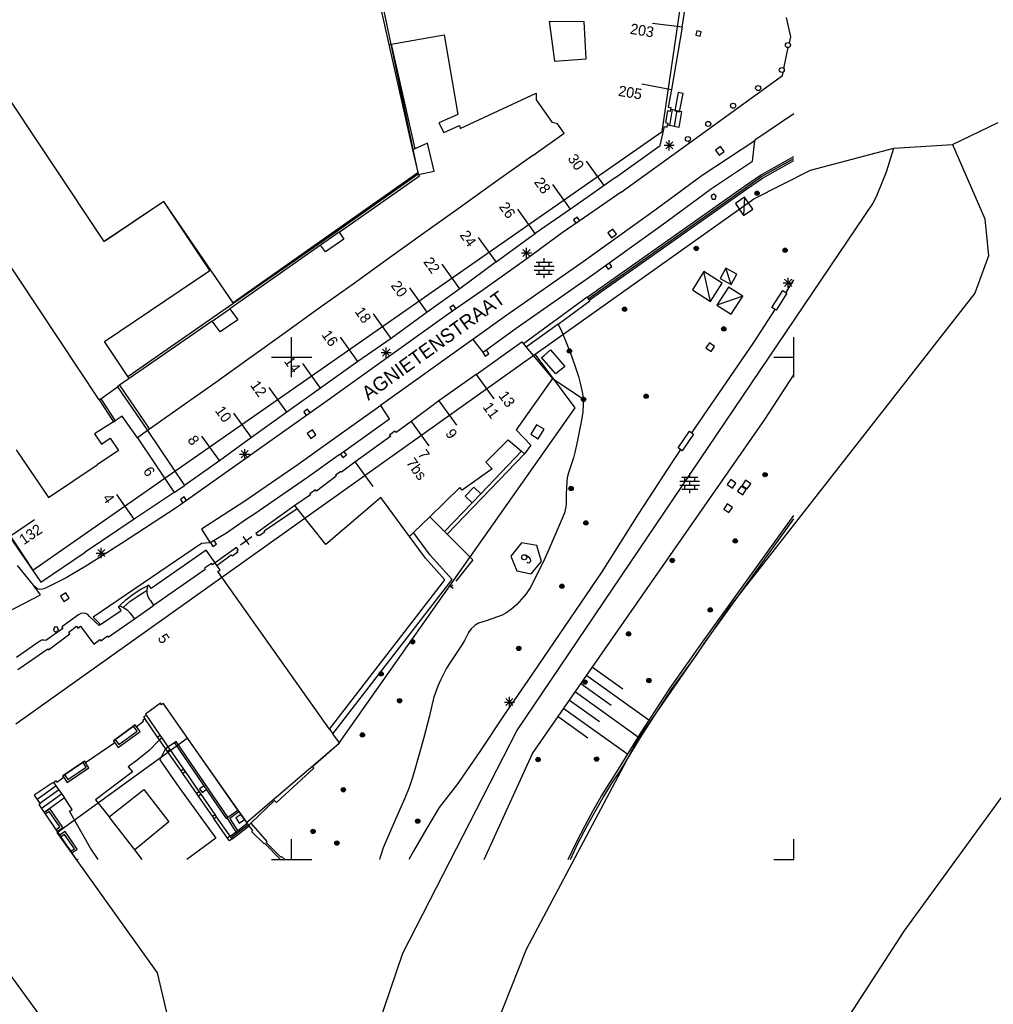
# Model space of a CAD drawing. Header units: millimetres. Extents: x 135944 to 142000, y 454200 to 456692.
# Tile 16 of 185: x 137123 to 137220, y 455086 to 455184. Entities that reach past the tile are written whole.
import ezdxf
from ezdxf.enums import TextEntityAlignment as Align

# ---------------------------------------------------------------- set-up
doc = ezdxf.new("R2010")
doc.units = ezdxf.units.MM
doc.layers.get('0').update_dxf_attribs({"color": 251})
doc.layers.add('TotaalGBKN2013X$0$Contouren', color=251, linetype='Continuous')
doc.styles.add('TotaalGBKN2013X$0$GBKN binnenstad 2009$0$Standard', font='txt')

msp = doc.modelspace()

# ---------------------------------------------------------------- linework, layer by layer
for p, q in [((137188.89, 455182.852), (137190.224, 455191.675)), ((137131.34, 455161.523), (137113.175, 455188.807)), ((137158.808, 455185), (137159.677, 455181.13)), ((137175.633, 455183.458), (137176.184, 455179.463)), ((137175.633, 455183.458), (137179.132, 455183.445)), ((137179.324, 455179.696), (137179.132, 455183.445)), ((137199.233, 455183.812), (137199.66, 455181.91)), ((137188.89, 455182.852), (137185.914, 455183.228)), ((137188.89, 455182.852), (137185.914, 455183.228)), ((137188.89, 455182.852), (137185.914, 455183.228)), ((137188.89, 455182.852), (137187.82, 455176.663)), ((137190.323, 455182.511), (137190.219, 455182.073)), ((137190.761, 455182.407), (137190.323, 455182.511)), ((137190.657, 455181.969), (137190.761, 455182.407)), ((137159.923, 455181.174), (137165.176, 455182.105)), ((137165.176, 455182.105), (137166.558, 455174.157)), ((137190.219, 455182.073), (137190.657, 455181.969)), ((137199.66, 455181.91), (137199.533, 455181.305)), ((137159.677, 455181.13), (137159.923, 455181.174)), ((137159.677, 455181.13), (137162.02, 455170.638)), ((137159.923, 455181.174), (137162.253, 455170.743)), ((137198.997, 455178.757), (137199.435, 455180.841)), ((137176.184, 455179.463), (137179.324, 455179.696)), ((137189.6, 455171.35), (137198.85, 455178.06)), ((137198.85, 455178.06), (137198.915, 455178.367)), ((137184.872, 455177.219), (137187.82, 455176.663)), ((137184.872, 455177.219), (137187.82, 455176.663)), ((137187.82, 455176.663), (137187.489, 455174.91)), ((137166.795, 455172.77), (137174.356, 455176.295)), ((137174.356, 455176.295), (137174.342, 455175.622)), ((137174.342, 455175.622), (137175.923, 455173.382)), ((137188.479, 455176.344), (137188.129, 455174.524)), ((137188.97, 455176.25), (137188.479, 455176.344)), ((137188.62, 455174.43), (137188.97, 455176.25)), ((137187.42, 455174.519), (137187.2, 455173.372)), ((137187.686, 455174.472), (137187.42, 455174.519)), ((137187.489, 455174.91), (137187.755, 455174.863)), ((137187.637, 455173.089), (137187.923, 455174.658)), ((137187.724, 455174.704), (137187.686, 455174.472)), ((137187.755, 455174.863), (137187.724, 455174.704)), ((137187.724, 455174.704), (137187.923, 455174.658)), ((137187.923, 455174.658), (137188.812, 455174.459)), ((137188.359, 455174.582), (137188.073, 455173.012)), ((137188.129, 455174.524), (137188.62, 455174.43)), ((137166.558, 455174.157), (137164.668, 455173.34)), ((137188.812, 455174.459), (137188.531, 455172.883)), ((137200, 455174.251), (137196.11, 455171.63)), ((137164.668, 455173.34), (137165.14, 455172.382)), ((137165.14, 455172.382), (137166.71, 455173.089)), ((137166.71, 455173.089), (137166.795, 455172.77)), ((137176.454, 455173.224), (137175.923, 455173.382)), ((137177.143, 455172.327), (137176.454, 455173.224)), ((137186.696, 455171.074), (137187.105, 455172.982)), ((137187.105, 455172.982), (137187.367, 455172.918)), ((137187.2, 455173.372), (137187.462, 455173.308)), ((137187.367, 455172.918), (137187.419, 455173.139)), ((137187.462, 455173.308), (137187.419, 455173.139)), ((137187.419, 455173.139), (137187.637, 455173.089)), ((137188.531, 455172.883), (137187.637, 455173.089)), ((137174.021, 455170.095), (137177.143, 455172.327)), ((137187.59, 455170.6), (137187.59, 455171.6)), ((137196.11, 455171.63), (137196.103, 455171.562)), ((137162.253, 455170.743), (137162.02, 455170.638)), ((137162.02, 455170.638), (137162.587, 455168.266)), ((137163.527, 455171.32), (137162.253, 455170.743)), ((137164.193, 455168.537), (137163.527, 455171.32)), ((137182.224, 455167.901), (137186.696, 455171.074)), ((137182.81, 455166.44), (137189.6, 455171.35)), ((137187.09, 455171.1), (137188.09, 455171.1)), ((137187.236, 455170.746), (137187.944, 455171.454)), ((137187.944, 455170.746), (137187.236, 455171.454)), ((137189.454, 455171.553), (137189.6, 455171.35)), ((137196.103, 455171.562), (137190.871, 455168.11)), ((137192.7, 455170.989), (137192.197, 455170.626)), ((137192.197, 455170.626), (137192.56, 455170.123)), ((137193.063, 455170.486), (137192.7, 455170.989)), ((137195.88, 455169.53), (137196.103, 455171.562)), ((137174.021, 455170.095), (137170.509, 455167.586)), ((137192.56, 455170.123), (137193.063, 455170.486)), ((137196.678, 455168.131), (137200, 455170.003)), ((137196.778, 455167.987), (137200, 455169.803)), ((137181.097, 455167.101), (137179.346, 455169.537)), ((137191.79, 455166.8), (137195.88, 455169.53)), ((137196.878, 455167.843), (137200, 455169.604)), ((137154.598, 455162.621), (137162.587, 455168.266)), ((137154.722, 455162.446), (137162.734, 455168.064)), ((137162.608, 455168.18), (137162.587, 455168.266)), ((137162.647, 455168.189), (137162.608, 455168.18)), ((137162.647, 455168.189), (137164.193, 455168.537)), ((137162.734, 455168.064), (137162.647, 455168.189)), ((137182.224, 455167.901), (137179.414, 455165.907)), ((137190.871, 455168.11), (137186.319, 455164.738)), ((137195.074, 455167.018), (137196.678, 455168.131)), ((137195.174, 455166.874), (137196.778, 455167.987)), ((137195.274, 455166.73), (137196.878, 455167.843)), ((137130.84, 455145.753), (137116.871, 455166.838)), ((137170.509, 455167.586), (137166.57, 455164.77)), ((137177.766, 455164.755), (137176.015, 455167.191)), ((137179.426, 455155.971), (137195.074, 455167.018)), ((137179.527, 455155.828), (137195.175, 455166.875)), ((137179.632, 455155.688), (137195.274, 455166.73)), ((137187.263, 455163.446), (137191.79, 455166.8)), ((137179.414, 455165.907), (137177.764, 455164.758)), ((137182.81, 455166.44), (137179.159, 455163.909)), ((137192.006, 455166.242), (137191.756, 455166.06)), ((137191.756, 455166.06), (137191.86, 455165.742)), ((137191.86, 455165.742), (137192.153, 455165.742)), ((137192.256, 455166.06), (137192.006, 455166.242)), ((137192.153, 455165.742), (137192.256, 455166.06)), ((137195.09, 455165.933), (137194.17, 455165.32)), ((137195.09, 455165.933), (137194.972, 455164.117)), ((137195.892, 455164.73), (137195.09, 455165.933)), ((137137.28, 455165.51), (137131.34, 455161.523)), ((137141.868, 455158.627), (137137.28, 455165.51)), ((137166.57, 455164.77), (137163.042, 455162.248)), ((137174.258, 455162.318), (137172.507, 455164.754)), ((137177.764, 455164.758), (137174.258, 455162.318)), ((137186.319, 455164.738), (137179.038, 455159.495)), ((137194.17, 455165.32), (137194.972, 455164.117)), ((137194.972, 455164.117), (137195.892, 455164.73)), ((137179.159, 455163.909), (137176.933, 455162.374)), ((137178.425, 455163.95), (137178.055, 455163.693)), ((137178.681, 455163.58), (137178.425, 455163.95)), ((137178.055, 455163.693), (137178.311, 455163.323)), ((137179.964, 455158.19), (137187.263, 455163.446)), ((137181.986, 455162.766), (137181.483, 455162.403)), ((137182.349, 455162.263), (137181.986, 455162.766)), ((137133.695, 455148.086), (137154.598, 455162.621)), ((137154.722, 455162.446), (137152.866, 455161.148)), ((137154.722, 455162.446), (137155.198, 455161.758)), ((137163.042, 455162.248), (137159.756, 455159.9)), ((137170.368, 455159.483), (137168.617, 455161.919)), ((137170.368, 455159.483), (137173.689, 455161.922)), ((137176.933, 455162.374), (137173.403, 455159.802)), ((137173.689, 455161.922), (137174.258, 455162.318)), ((137181.483, 455162.403), (137181.846, 455161.9)), ((137181.846, 455161.9), (137182.349, 455162.263)), ((137152.866, 455161.148), (137143.851, 455154.832)), ((137153.366, 455160.482), (137152.866, 455161.148)), ((137155.198, 455161.758), (137153.366, 455160.482)), ((137173.381, 455159.886), (137173.381, 455160.886)), ((137159.756, 455159.9), (137156.113, 455157.289)), ((137172.881, 455160.386), (137173.881, 455160.386)), ((137173.027, 455160.032), (137173.735, 455160.74)), ((137173.735, 455160.032), (137173.027, 455160.74)), ((137175.139, 455159.467), (137175.139, 455159.867)), ((137166.743, 455156.823), (137164.992, 455159.259)), ((137170.368, 455159.483), (137166.743, 455156.823)), ((137173.403, 455159.802), (137169.051, 455156.664)), ((137179.038, 455159.495), (137171.438, 455154.187)), ((137174.159, 455159.067), (137176.119, 455159.067)), ((137174.339, 455159.467), (137175.939, 455159.467)), ((137174.639, 455159.067), (137174.639, 455159.467)), ((137175.139, 455158.667), (137175.139, 455159.067)), ((137175.639, 455159.067), (137175.639, 455159.467)), ((137181.256, 455159.121), (137181.519, 455158.756)), ((137181.519, 455158.756), (137181.884, 455159.019)), ((137181.884, 455159.019), (137181.621, 455159.384)), ((137193.234, 455158.884), (137192.654, 455157.847)), ((137193.738, 455157.241), (137193.234, 455158.884)), ((137194.318, 455158.278), (137193.234, 455158.884)), ((137131.364, 455151.552), (137141.868, 455158.627)), ((137172.36, 455152.88), (137179.964, 455158.19)), ((137174.159, 455158.667), (137176.119, 455158.667)), ((137174.339, 455158.267), (137175.939, 455158.267)), ((137174.639, 455158.267), (137174.639, 455158.667)), ((137175.139, 455157.867), (137175.139, 455158.267)), ((137175.639, 455158.267), (137175.639, 455158.667)), ((137191.034, 455158.529), (137189.888, 455156.714)), ((137191.709, 455155.564), (137191.034, 455158.529)), ((137192.855, 455157.379), (137191.034, 455158.529)), ((137192.654, 455157.847), (137193.738, 455157.241)), ((137193.738, 455157.241), (137194.318, 455158.278)), ((137199.427, 455156.91), (137199.427, 455157.91)), ((137156.113, 455157.289), (137152.748, 455154.876)), ((137163.507, 455154.472), (137161.756, 455156.908)), ((137191.709, 455155.564), (137192.855, 455157.379)), ((137193.491, 455156.986), (137192.326, 455155.19)), ((137194.905, 455156.069), (137193.491, 455156.986)), ((137198.927, 455157.41), (137199.927, 455157.41)), ((137199.073, 455157.056), (137199.781, 455157.764)), ((137199.781, 455157.056), (137199.073, 455157.764)), ((137199.215, 455156.441), (137200, 455157.709)), ((137166.743, 455156.823), (137163.507, 455154.472)), ((137169.051, 455156.664), (137165.58, 455154.29)), ((137179.426, 455155.971), (137173.067, 455151.35)), ((137179.426, 455155.971), (137179.632, 455155.688)), ((137189.888, 455156.714), (137191.709, 455155.564)), ((137194.905, 455156.069), (137192.326, 455155.19)), ((137193.74, 455154.273), (137194.905, 455156.069)), ((137197.816, 455154.962), (137198.887, 455156.651)), ((137199.309, 455156.383), (137198.238, 455154.694)), ((137198.887, 455156.651), (137199.309, 455156.383)), ((137166.111, 455155.2), (137165.741, 455154.943)), ((137165.741, 455154.943), (137165.997, 455154.573)), ((137166.367, 455154.83), (137166.111, 455155.2)), ((137176.527, 455153.308), (137179.691, 455155.607)), ((137179.691, 455155.607), (137179.632, 455155.688)), ((137192.326, 455155.19), (137193.74, 455154.273)), ((137198.238, 455154.694), (137197.816, 455154.962)), ((137142.096, 455153.594), (137143.851, 455154.832)), ((137143.851, 455154.832), (137144.651, 455153.719)), ((137152.748, 455154.876), (137149.262, 455152.376)), ((137165.58, 455154.29), (137153.074, 455145.336)), ((137159.912, 455151.872), (137158.161, 455154.308)), ((137163.507, 455154.472), (137159.912, 455151.872)), ((137171.438, 455154.187), (137168.04, 455151.78)), ((137195.997, 455151.468), (137198.146, 455154.753)), ((137142.096, 455153.594), (137133.837, 455147.88)), ((137142.884, 455152.531), (137142.096, 455153.594)), ((137144.651, 455153.719), (137142.884, 455152.531)), ((137176.527, 455153.308), (137173.357, 455151.004)), ((137176.527, 455153.308), (137176.897, 455152.533)), ((137149.262, 455152.376), (137145.866, 455149.941)), ((137150, 455150), (137150, 455152)), ((137156.607, 455149.572), (137154.856, 455152.008)), ((137169.21, 455150.61), (137172.36, 455152.88)), ((137176.897, 455152.533), (137177.236, 455151.737)), ((137200, 455150), (137200, 455152)), ((137133.695, 455148.086), (137131.364, 455151.552)), ((137159.912, 455151.872), (137156.607, 455149.572)), ((137168.04, 455151.78), (137158.86, 455145.21)), ((137168.04, 455151.78), (137169.02, 455150.5)), ((137168.358, 455148.294), (137172.912, 455151.534)), ((137172.912, 455151.534), (137173.067, 455151.35)), ((137173.067, 455151.35), (137173.357, 455151.004)), ((137173.357, 455151.004), (137175.966, 455147.892)), ((137177.236, 455151.737), (137177.858, 455150.124)), ((137189.85, 455142.457), (137195.997, 455151.468)), ((137191.596, 455151.43), (137191.244, 455150.92)), ((137192.106, 455151.078), (137191.596, 455151.43)), ((137191.754, 455150.568), (137192.106, 455151.078)), ((137148, 455150), (137150, 455150)), ((137150, 455150), (137152, 455150)), ((137150, 455148), (137150, 455150)), ((137158.912, 455150.456), (137159.912, 455150.456)), ((137159.058, 455150.102), (137159.766, 455150.81)), ((137159.766, 455150.102), (137159.058, 455150.81)), ((137159.412, 455149.956), (137159.412, 455150.956)), ((137169.02, 455150.5), (137169.21, 455150.61)), ((137169.021, 455150.488), (137169.266, 455150.11)), ((137169.266, 455150.11), (137169.644, 455150.354)), ((137169.644, 455150.354), (137169.399, 455150.732)), ((137174.885, 455149.968), (137175.099, 455150.156)), ((137175.099, 455150.156), (137175.776, 455150.734)), ((137175.776, 455150.734), (137177.2, 455149.074)), ((137177.858, 455150.124), (137178.335, 455148.779)), ((137191.244, 455150.92), (137191.754, 455150.568)), ((137198, 455150), (137200, 455150)), ((137200, 455148), (137200, 455150)), ((137145.866, 455149.941), (137142.453, 455147.494)), ((137152.876, 455146.93), (137151.125, 455149.366)), ((137156.607, 455149.572), (137152.876, 455146.93)), ((137176.295, 455148.345), (137174.885, 455149.968)), ((137177.2, 455149.074), (137176.506, 455148.528)), ((137133.837, 455147.88), (137133.695, 455148.086)), ((137168.358, 455148.294), (137164.665, 455145.667)), ((137168.358, 455148.294), (137170.12, 455145.866)), ((137176.506, 455148.528), (137176.295, 455148.345)), ((137178.335, 455148.779), (137178.549, 455148.098)), ((137178.549, 455148.098), (137178.728, 455147.407)), ((137197.096, 455143.813), (137200, 455148.259)), ((137131.003, 455145.869), (137132.683, 455147.061)), ((137132.886, 455147.205), (137132.683, 455147.061)), ((137132.683, 455147.061), (137135.663, 455142.707)), ((137133.837, 455147.88), (137132.886, 455147.205)), ((137132.886, 455147.205), (137135.867, 455142.851)), ((137142.453, 455147.494), (137139.025, 455145.078)), ((137175.966, 455147.892), (137172.36, 455142.77)), ((137175.966, 455147.892), (137179.011, 455145.842)), ((137178.728, 455147.407), (137178.942, 455146.376)), ((137149.515, 455144.537), (137147.764, 455146.973)), ((137152.876, 455146.93), (137149.515, 455144.537)), ((137178.942, 455146.376), (137179.011, 455145.842)), ((137130.84, 455145.753), (137131.003, 455145.869)), ((137130.84, 455145.753), (137132.27, 455143.572)), ((137131.003, 455145.869), (137132.439, 455143.679)), ((137153.074, 455145.336), (137138.522, 455134.996)), ((137158.867, 455145.199), (137153.806, 455141.589)), ((137158.86, 455145.21), (137158.867, 455145.199)), ((137159.76, 455143.87), (137158.867, 455145.199)), ((137164.665, 455145.667), (137161.902, 455143.596)), ((137164.665, 455145.667), (137166.427, 455143.239)), ((137179.036, 455145.328), (137178.994, 455144.546)), ((137179.011, 455145.842), (137179.036, 455145.328)), ((137133.145, 455144.128), (137132.439, 455143.679)), ((137134.651, 455141.99), (137133.145, 455144.128)), ((137139.025, 455145.078), (137135.867, 455142.851)), ((137146.008, 455142.008), (137144.257, 455144.444)), ((137149.515, 455144.537), (137146.008, 455142.008)), ((137151.586, 455144.823), (137151.214, 455144.571)), ((137151.214, 455144.571), (137151.466, 455144.198)), ((137151.838, 455144.45), (137151.586, 455144.823)), ((137178.994, 455144.546), (137178.872, 455143.773)), ((137132.27, 455143.572), (137130.394, 455142.379)), ((137132.27, 455143.572), (137132.439, 455143.679)), ((137154.74, 455140.29), (137159.76, 455143.87)), ((137161.902, 455143.596), (137160.395, 455142.511)), ((137161.902, 455143.596), (137163.664, 455141.168)), ((137174.391, 455143.281), (137173.803, 455142.354)), ((137175.127, 455142.823), (137174.391, 455143.281)), ((137178.861, 455143.72), (137178.433, 455141.593)), ((137178.872, 455143.773), (137178.861, 455143.72)), ((137179.37, 455118.342), (137197.096, 455143.813)), ((137130.394, 455142.379), (137131.068, 455141.33)), ((137135.663, 455142.707), (137134.651, 455141.99)), ((137135.867, 455142.851), (137135.663, 455142.707)), ((137135.663, 455142.707), (137139.342, 455137.226)), ((137152.069, 455142.775), (137151.56, 455142.422)), ((137151.56, 455142.422), (137151.913, 455141.913)), ((137151.913, 455141.913), (137152.422, 455142.266)), ((137152.422, 455142.266), (137152.069, 455142.775)), ((137160.263, 455142.64), (137159.75, 455142.247)), ((137159.75, 455142.247), (137159.882, 455142.125)), ((137160.395, 455142.511), (137160.263, 455142.64)), ((137172.36, 455142.77), (137173.798, 455141.258)), ((137173.803, 455142.354), (137174.535, 455141.89)), ((137174.535, 455141.89), (137175.127, 455142.823)), ((137188.475, 455140.976), (137189.6, 455142.63)), ((137190.013, 455142.349), (137188.888, 455140.695)), ((137189.6, 455142.63), (137190.013, 455142.349)), ((137131.068, 455141.33), (137131.939, 455141.943)), ((137131.939, 455141.943), (137132.763, 455140.702)), ((137134.651, 455141.99), (137138.325, 455136.537)), ((137142.812, 455139.706), (137141.061, 455142.142)), ((137146.008, 455142.008), (137142.837, 455139.671)), ((137153.806, 455141.589), (137150.671, 455139.317)), ((137159.882, 455142.125), (137156.284, 455139.544)), ((137169.344, 455139.552), (137171.56, 455141.782)), ((137171.56, 455141.782), (137172.897, 455140.645)), ((137173.798, 455141.258), (137173.188, 455140.398)), ((137178.433, 455141.593), (137178.195, 455140.513)), ((137122.59, 455140.776), (137125.811, 455136.04)), ((137132.763, 455140.702), (137130.634, 455139.275)), ((137144.832, 455140.346), (137145.832, 455140.346)), ((137144.978, 455139.992), (137145.686, 455140.7)), ((137145.686, 455139.992), (137144.978, 455140.7)), ((137145.332, 455139.846), (137145.332, 455140.846)), ((137154.74, 455140.29), (137151.593, 455138.009)), ((137154.842, 455140.394), (137155.106, 455140.03)), ((137155.106, 455140.03), (137155.471, 455140.294)), ((137155.471, 455140.294), (137155.206, 455140.658)), ((137173.188, 455140.398), (137165.482, 455132.392)), ((137168.82, 455136.412), (137172.897, 455140.645)), ((137173.188, 455140.398), (137172.897, 455140.645)), ((137178.195, 455140.513), (137178.059, 455139.977)), ((137188.723, 455140.805), (137187.92, 455139.628)), ((137188.888, 455140.695), (137188.475, 455140.976)), ((137125.811, 455136.04), (137130.634, 455139.275)), ((137142.837, 455139.671), (137139.342, 455137.226)), ((137150.671, 455139.317), (137145.342, 455135.668)), ((137156.284, 455139.544), (137154.969, 455138.559)), ((137156.315, 455139.566), (137158.077, 455137.138)), ((137169.344, 455139.552), (137169.959, 455138.872)), ((137177.91, 455139.48), (137177.563, 455138.502)), ((137178.059, 455139.977), (137177.91, 455139.48)), ((137187.92, 455139.628), (137184.483, 455134.39)), ((137154.901, 455138.617), (137154.375, 455138.256)), ((137154.375, 455138.256), (137154.437, 455138.16)), ((137154.969, 455138.559), (137154.901, 455138.617)), ((137169.959, 455138.872), (137166.98, 455136.761)), ((137177.563, 455138.502), (137177.441, 455137.998)), ((137189.632, 455138.068), (137189.632, 455138.468)), ((137151.593, 455138.009), (137146.229, 455134.336)), ((137154.437, 455138.16), (137152.48, 455136.681)), ((137177.38, 455137.591), (137177.319, 455136.36)), ((137177.441, 455137.998), (137177.38, 455137.591)), ((137188.652, 455137.668), (137190.612, 455137.668)), ((137188.652, 455137.268), (137190.612, 455137.268)), ((137188.832, 455138.068), (137190.432, 455138.068)), ((137189.132, 455137.668), (137189.132, 455138.068)), ((137189.132, 455136.868), (137189.132, 455137.268)), ((137189.632, 455137.268), (137189.632, 455137.668)), ((137190.132, 455137.668), (137190.132, 455138.068)), ((137190.132, 455136.868), (137190.132, 455137.268)), ((137193.712, 455137.824), (137193.36, 455137.314)), ((137193.36, 455137.314), (137193.87, 455136.962)), ((137194.222, 455137.472), (137193.712, 455137.824)), ((137193.87, 455136.962), (137194.222, 455137.472)), ((137195.185, 455137.752), (137194.833, 455137.242)), ((137195.695, 455137.4), (137195.185, 455137.752)), ((137195.343, 455136.89), (137195.695, 455137.4)), ((137134.33, 455133.871), (137132.62, 455136.336)), ((137138.325, 455136.537), (137134.33, 455133.871)), ((137138.325, 455136.537), (137139.342, 455137.226)), ((137151.878, 455136.283), (137150.327, 455135.237)), ((137152.374, 455136.784), (137151.804, 455136.392)), ((137151.804, 455136.392), (137151.878, 455136.283)), ((137152.48, 455136.681), (137152.374, 455136.784)), ((137163.764, 455134.118), (137166.753, 455137.036)), ((137166.98, 455136.761), (137166.753, 455137.036)), ((137168.131, 455137.076), (137167.271, 455136.183)), ((137168.82, 455136.412), (137167.96, 455135.519)), ((137168.82, 455136.412), (137168.131, 455137.076)), ((137177.319, 455136.36), (137177.316, 455136.05)), ((137188.832, 455136.868), (137190.432, 455136.868)), ((137189.632, 455136.468), (137189.632, 455136.868)), ((137194.742, 455137.177), (137194.39, 455136.667)), ((137194.39, 455136.667), (137194.9, 455136.315)), ((137195.252, 455136.825), (137194.742, 455137.177)), ((137194.833, 455137.242), (137195.343, 455136.89)), ((137194.9, 455136.315), (137195.252, 455136.825)), ((137139.302, 455136.095), (137138.93, 455135.843)), ((137138.93, 455135.843), (137139.182, 455135.47)), ((137139.554, 455135.722), (137139.302, 455136.095)), ((137145.342, 455135.668), (137141.023, 455132.867)), ((137158.884, 455136.037), (137153.41, 455131.361)), ((137161.751, 455132.154), (137158.884, 455136.037)), ((137165.21, 455132.663), (137167.96, 455135.519)), ((137167.271, 455136.183), (137167.96, 455135.519)), ((137177.342, 455135.43), (137177.307, 455135.121)), ((137177.316, 455136.05), (137177.342, 455135.43)), ((137193.367, 455135.388), (137193.015, 455134.878)), ((137193.877, 455135.036), (137193.367, 455135.388)), ((137138.522, 455134.996), (137133.066, 455131.44)), ((137146.229, 455134.336), (137145.511, 455133.882)), ((137150.327, 455135.237), (137146.453, 455132.441)), ((137147.268, 455132.703), (137150.56, 455134.944)), ((137150.56, 455134.944), (137150.327, 455135.237)), ((137153.41, 455131.361), (137150.56, 455134.944)), ((137177.158, 455134.518), (137176.936, 455133.938)), ((137177.307, 455135.121), (137177.158, 455134.518)), ((137184.483, 455134.39), (137180.89, 455128.649)), ((137193.015, 455134.878), (137193.525, 455134.526)), ((137193.525, 455134.526), (137193.877, 455135.036)), ((137121.932, 455132.165), (137124.416, 455133.849)), ((137134.33, 455133.871), (137129.445, 455130.578)), ((137145.511, 455133.882), (137143.518, 455132.474)), ((137163.764, 455134.118), (137162.149, 455132.542)), ((137163.764, 455134.118), (137165.21, 455132.663)), ((137176.936, 455133.938), (137175.616, 455130.86)), ((137190.913, 455121.615), (137200, 455134.256)), ((137191.076, 455121.499), (137200, 455133.915)), ((137141.023, 455132.867), (137141.894, 455131.525)), ((137143.518, 455132.474), (137141.894, 455131.525)), ((137146.453, 455132.441), (137146.592, 455132.242)), ((137146.775, 455132.24), (137147.327, 455132.616)), ((137147.327, 455132.616), (137147.268, 455132.703)), ((137162.149, 455132.542), (137161.751, 455132.154)), ((137163.781, 455130.306), (137162.149, 455132.542)), ((137165.21, 455132.663), (137165.482, 455132.392)), ((137165.482, 455132.392), (137168.029, 455129.829)), ((137121.932, 455132.165), (137125.048, 455127.616)), ((137133.066, 455131.44), (137129.687, 455129.296)), ((137141.024, 455131.466), (137130.254, 455124.116)), ((137141.894, 455131.525), (137141.024, 455131.466)), ((137141.922, 455131.542), (137142.149, 455131.154)), ((137142.149, 455131.154), (137142.537, 455131.381)), ((137142.537, 455131.381), (137142.31, 455131.769)), ((137144.921, 455131.336), (137146.047, 455132.148)), ((137145.772, 455131.342), (137145.196, 455132.142)), ((137146.592, 455132.242), (137146.717, 455132.326)), ((137146.717, 455132.326), (137146.775, 455132.24)), ((137163.337, 455129.982), (137161.751, 455132.154)), ((137172.881, 455131.528), (137171.815, 455130.188)), ((137174.422, 455131.24), (137172.881, 455131.528)), ((137125.048, 455127.616), (137129.445, 455130.578)), ((137130.564, 455130.506), (137131.564, 455130.506)), ((137130.71, 455130.152), (137131.418, 455130.86)), ((137131.418, 455130.152), (137130.71, 455130.86)), ((137131.064, 455130.006), (137131.064, 455131.006)), ((137141.502, 455130.774), (137136.021, 455126.974)), ((137142.394, 455129.513), (137141.502, 455130.774)), ((137144.516, 455131.044), (137142.394, 455129.513)), ((137144.082, 455130.21), (137144.638, 455130.616)), ((137144.67, 455130.824), (137144.516, 455131.044)), ((137144.548, 455130.736), (137144.67, 455130.824)), ((137144.638, 455130.616), (137144.548, 455130.736)), ((137174.872, 455129.669), (137174.422, 455131.24)), ((137175.616, 455130.86), (137175.176, 455129.901)), ((137142.033, 455129.476), (137141.322, 455129.003)), ((137142.133, 455129.335), (137142.033, 455129.476)), ((137142.394, 455129.513), (137142.133, 455129.335)), ((137142.573, 455129.259), (137142.394, 455129.513)), ((137142.573, 455129.259), (137143.998, 455130.322)), ((137143.998, 455130.322), (137144.082, 455130.21)), ((137165.25, 455127.843), (137163.337, 455129.982)), ((137165.971, 455127.862), (137163.781, 455130.306)), ((137168.029, 455129.829), (137166.357, 455127.719)), ((137171.815, 455130.188), (137172.412, 455128.724)), ((137173.711, 455129.998), (137173.302, 455130.286)), ((137173.832, 455128.45), (137174.872, 455129.669)), ((137175.176, 455129.901), (137174.086, 455127.667)), ((137124.312, 455127.302), (137122.732, 455129.279)), ((137129.687, 455129.296), (137127.55, 455128.029)), ((137141.415, 455128.862), (137136.243, 455125.267)), ((137141.322, 455129.003), (137141.415, 455128.862)), ((137142.886, 455128.816), (137142.573, 455129.259)), ((137142.662, 455128.654), (137142.886, 455128.816)), ((137153.775, 455112.96), (137142.662, 455128.654)), ((137172.412, 455128.724), (137173.832, 455128.45)), ((137180.89, 455128.649), (137173.509, 455117.818)), ((137127.55, 455128.029), (137125.573, 455127.045)), ((137153.775, 455112.96), (137165.25, 455127.843)), ((137154.122, 455112.494), (137165.971, 455127.862)), ((137174.086, 455127.667), (137173.744, 455127.038)), ((137124.38, 455127.207), (137124.312, 455127.302)), ((137124.571, 455127.034), (137124.38, 455127.207)), ((137124.994, 455126.352), (137124.38, 455127.207)), ((137124.811, 455126.921), (137124.571, 455127.034)), ((137125.073, 455126.884), (137124.811, 455126.921)), ((137125.335, 455126.927), (137125.073, 455126.884)), ((137125.573, 455127.045), (137125.335, 455126.927)), ((137127.537, 455126.536), (137127.003, 455126.22)), ((137127.853, 455126.002), (137127.537, 455126.536)), ((137134.248, 455126.414), (137135.008, 455126.894)), ((137134.615, 455126.191), (137135.367, 455126.647)), ((137135.008, 455126.894), (137135.657, 455127.234)), ((137135.367, 455126.647), (137135.589, 455126.764)), ((137135.657, 455127.234), (137135.592, 455126.886)), ((137135.592, 455126.886), (137135.607, 455126.532)), ((137135.607, 455126.532), (137135.7, 455126.191)), ((137135.781, 455127.32), (137135.657, 455127.234)), ((137136.021, 455126.974), (137135.781, 455127.32)), ((137166.088, 455126.976), (137165.696, 455127.286)), ((137165.892, 455127.131), (137166.047, 455127.327)), ((137173.744, 455127.038), (137173.339, 455126.448)), ((137116.972, 455122.177), (137124.994, 455126.352)), ((137127.003, 455126.22), (137127.319, 455125.686)), ((137127.319, 455125.686), (137127.853, 455126.002)), ((137132.871, 455125.261), (137133.534, 455125.868)), ((137133.248, 455125.084), (137133.906, 455125.669)), ((137133.534, 455125.868), (137134.248, 455126.414)), ((137133.906, 455125.669), (137134.615, 455126.191)), ((137135.7, 455126.191), (137135.868, 455125.879)), ((137135.868, 455125.879), (137135.952, 455125.768)), ((137135.952, 455125.768), (137136.243, 455125.267)), ((137172.897, 455125.905), (137172.423, 455125.391)), ((137173.339, 455126.448), (137172.897, 455125.905)), ((137129.26, 455124.519), (137129.017, 455124.476)), ((137129.505, 455124.484), (137129.26, 455124.519)), ((137130.98, 455123.38), (137133.054, 455124.783)), ((137132.774, 455125.195), (137132.871, 455125.261)), ((137133.054, 455124.783), (137132.774, 455125.195)), ((137132.871, 455125.261), (137133.267, 455125.082)), ((137133.267, 455125.082), (137133.623, 455124.833)), ((137133.623, 455124.833), (137133.928, 455124.524)), ((137133.928, 455124.524), (137134.016, 455124.41)), ((137134.355, 455123.955), (137136.243, 455125.267)), ((137171.905, 455124.919), (137171.338, 455124.507)), ((137172.423, 455125.391), (137171.905, 455124.919)), ((137128.805, 455124.361), (137127.123, 455123.153)), ((137129.017, 455124.476), (137128.805, 455124.361)), ((137129.725, 455124.372), (137129.505, 455124.484)), ((137129.899, 455124.196), (137129.725, 455124.372)), ((137130.849, 455123.291), (137129.899, 455124.196)), ((137130.254, 455124.116), (137130.98, 455123.38)), ((137131.737, 455122.135), (137134.355, 455123.955)), ((137134.016, 455124.41), (137134.355, 455123.955)), ((137168.949, 455123.631), (137168.589, 455123.509)), ((137169.353, 455123.74), (137168.949, 455123.631)), ((137170.961, 455124.302), (137169.353, 455123.74)), ((137171.338, 455124.507), (137170.961, 455124.302)), ((137127.237, 455123.006), (137125.554, 455121.795)), ((137126.402, 455123.139), (137126.299, 455122.821)), ((137126.299, 455122.821), (137126.549, 455122.639)), ((137126.695, 455123.139), (137126.402, 455123.139)), ((137126.549, 455122.639), (137126.799, 455122.821)), ((137126.799, 455122.821), (137126.695, 455123.139)), ((137127.123, 455123.153), (137127.237, 455123.006)), ((137127.818, 455122.63), (137128.6, 455123.23)), ((137127.943, 455122.444), (137127.818, 455122.63)), ((137128.6, 455123.23), (137128.737, 455123.025)), ((137128.737, 455123.025), (137128.987, 455123.213)), ((137128.987, 455123.213), (137130.312, 455121.431)), ((137130.98, 455123.38), (137130.849, 455123.291)), ((137167.614, 455122.58), (137167.486, 455122.33)), ((137167.875, 455122.947), (137167.614, 455122.58)), ((137168.197, 455123.263), (137167.875, 455122.947)), ((137168.263, 455123.315), (137168.197, 455123.263)), ((137168.589, 455123.509), (137168.263, 455123.315)), ((137124.857, 455121.657), (137122.609, 455120.089)), ((137124.918, 455121.712), (137124.857, 455121.657)), ((137125.115, 455121.816), (137124.918, 455121.712)), ((137125.336, 455121.845), (137125.115, 455121.816)), ((137125.554, 455121.795), (137125.336, 455121.845)), ((137125.789, 455120.863), (137127.943, 455122.444)), ((137130.312, 455121.431), (137130.909, 455121.899)), ((137130.909, 455121.899), (137131.009, 455121.771)), ((137131.009, 455121.771), (137131.663, 455122.263)), ((137131.663, 455122.263), (137131.737, 455122.135)), ((137167.226, 455121.804), (137166.925, 455121.3)), ((137167.486, 455122.33), (137167.226, 455121.804)), ((137187.641, 455117.027), (137190.913, 455121.615)), ((137122.754, 455118.906), (137125.746, 455120.953)), ((137125.746, 455120.953), (137125.789, 455120.863)), ((137166.925, 455121.3), (137165.776, 455119.616)), ((137190.37, 455120.45), (137191.076, 455121.499)), ((137165.776, 455119.616), (137165.429, 455119.032)), ((137187.809, 455116.919), (137190.37, 455120.45)), ((137165.429, 455119.032), (137165.115, 455118.445)), ((137179.95, 455119.149), (137182.97, 455116.983)), ((137164.82, 455117.848), (137164.551, 455117.239)), ((137165.115, 455118.445), (137164.82, 455117.848)), ((137173.509, 455117.818), (137171.148, 455114.387)), ((137173.985, 455110.532), (137179.37, 455118.342)), ((137179.397, 455118.313), (137185.571, 455113.889)), ((137164.551, 455117.239), (137164.314, 455116.617)), ((137178.259, 455116.669), (137184.519, 455112.18)), ((137178.797, 455117.513), (137181.804, 455115.358)), ((137184.739, 455112.521), (137187.641, 455117.027)), ((137184.909, 455112.416), (137187.809, 455116.919)), ((137164.135, 455116.042), (137163.732, 455114.282)), ((137164.314, 455116.617), (137164.135, 455116.042)), ((137171.329, 455115.318), (137172.037, 455116.026)), ((137172.037, 455115.318), (137171.329, 455116.026)), ((137171.683, 455115.172), (137171.683, 455116.172)), ((137177.669, 455115.861), (137180.64, 455113.732)), ((137136.943, 455115.552), (137135.476, 455114.471)), ((137137.05, 455115.404), (137136.943, 455115.552)), ((137137.223, 455115.542), (137137.05, 455115.404)), ((137144.65, 455104.918), (137137.223, 455115.542)), ((137171.183, 455115.672), (137172.183, 455115.672)), ((137177.096, 455115.041), (137183.453, 455110.484)), ((137134.521, 455113.199), (137135.271, 455113.749)), ((137135.215, 455113.889), (137135.385, 455114.044)), ((137135.271, 455113.749), (137135.215, 455113.889)), ((137135.557, 455114.349), (137135.276, 455114.2)), ((137135.276, 455114.2), (137135.385, 455114.044)), ((137136.663, 455112.186), (137135.385, 455114.044)), ((137135.476, 455114.471), (137135.557, 455114.349)), ((137136.919, 455112.379), (137135.557, 455114.349)), ((137163.732, 455114.282), (137163.13, 455112)), ((137171.148, 455114.387), (137168.796, 455110.852)), ((137176.525, 455114.221), (137179.474, 455112.107)), ((137132.268, 455111.817), (137134.44, 455113.391)), ((137132.799, 455111.428), (137134.647, 455112.767)), ((137134.647, 455112.767), (137134.279, 455113.274)), ((137134.44, 455113.391), (137134.521, 455113.199)), ((137153.775, 455112.96), (137154.122, 455112.494)), ((137132.393, 455111.656), (137132.268, 455111.817)), ((137132.431, 455111.935), (137132.799, 455111.428)), ((137136.853, 455111.911), (137135.83, 455110.845)), ((137136.663, 455112.186), (137136.919, 455112.379)), ((137136.853, 455111.911), (137136.663, 455112.186)), ((137137.119, 455112.09), (137136.853, 455111.911)), ((137137.456, 455111.038), (137136.853, 455111.911)), ((137137.119, 455112.09), (137136.919, 455112.379)), ((137137.724, 455111.214), (137137.119, 455112.09)), ((137154.783, 455111.607), (137154.122, 455112.494)), ((137163.13, 455112), (137162.343, 455109.191)), ((137182.553, 455108.968), (137184.739, 455112.521)), ((137182.722, 455108.86), (137184.909, 455112.416)), ((137129.479, 455109.653), (137132.393, 455111.656)), ((137135.83, 455110.845), (137134.636, 455109.875)), ((137137.456, 455111.038), (137136.875, 455109.929)), ((137137.456, 455111.038), (137137.724, 455111.214)), ((137137.649, 455110.759), (137137.456, 455111.038)), ((137137.908, 455110.948), (137137.649, 455110.759)), ((137138.339, 455111.613), (137137.724, 455111.214)), ((137137.908, 455110.948), (137137.724, 455111.214)), ((137139.26, 455108.992), (137137.908, 455110.948)), ((137138.512, 455111.732), (137138.339, 455111.613)), ((137138.339, 455111.613), (137143.489, 455104.087)), ((137143.662, 455104.206), (137138.512, 455111.732)), ((137152.068, 455109.253), (137154.783, 455111.607)), ((137168.796, 455110.852), (137166.54, 455107.571)), ((137134.636, 455109.875), (137133.745, 455109.206)), ((137136.875, 455109.929), (137138.79, 455107.205)), ((137138.996, 455108.81), (137137.649, 455110.759)), ((137169.174, 455100), (137173.985, 455110.532)), ((137127.22, 455108.334), (137129.379, 455109.787)), ((137127.721, 455107.951), (137129.548, 455109.18)), ((137129.548, 455109.18), (137129.214, 455109.676)), ((137129.379, 455109.787), (137129.479, 455109.653)), ((137133.745, 455109.206), (137134.153, 455108.73)), ((137139.26, 455108.992), (137138.996, 455108.81)), ((137139.435, 455108.739), (137139.26, 455108.992)), ((137148.498, 455105.679), (137152.198, 455109.072)), ((137152.198, 455109.072), (137152.068, 455109.253)), ((137162.343, 455109.191), (137162.038, 455108.171)), ((137181.665, 455107.633), (137182.553, 455108.968)), ((137181.833, 455107.524), (137182.722, 455108.86)), ((137126.647, 455107.699), (137127.32, 455108.173)), ((137127.32, 455108.173), (137127.22, 455108.334)), ((137127.387, 455108.447), (137127.721, 455107.951)), ((137134.153, 455108.73), (137130.486, 455105.916)), ((137139.171, 455108.557), (137138.996, 455108.81)), ((137139.435, 455108.739), (137139.171, 455108.557)), ((137140.534, 455106.586), (137139.171, 455108.557)), ((137140.797, 455106.768), (137139.435, 455108.739)), ((137162.038, 455108.171), (137161.694, 455107.163)), ((137126.18, 455107.587), (137124.383, 455106.393)), ((137124.665, 455105.988), (137126.53, 455107.339)), ((137124.946, 455105.584), (137126.816, 455106.938)), ((137126.297, 455107.665), (137126.18, 455107.587)), ((137126.297, 455107.665), (137126.56, 455107.84)), ((137126.297, 455107.665), (137127.385, 455106.134)), ((137126.56, 455107.84), (137126.647, 455107.699)), ((137131.847, 455104.241), (137135.278, 455106.962)), ((137135.278, 455106.962), (137137.798, 455103.747)), ((137138.79, 455107.205), (137142.446, 455102.12)), ((137141.207, 455107.275), (137140.844, 455107.01)), ((137140.844, 455107.01), (137141.109, 455106.646)), ((137141.109, 455106.646), (137141.473, 455106.912)), ((137161.694, 455107.163), (137161.285, 455106.113)), ((137166.54, 455107.571), (137164.678, 455105.172)), ((137180.826, 455106.259), (137181.665, 455107.633)), ((137180.996, 455106.154), (137181.833, 455107.524)), ((137124.383, 455106.393), (137124.977, 455105.54)), ((137125.081, 455105.073), (137127.102, 455106.537)), ((137127.385, 455106.134), (137125.927, 455105.078)), ((137128.175, 455104.973), (137127.385, 455106.134)), ((137130.486, 455105.916), (137131.847, 455104.241)), ((137140.534, 455106.586), (137140.797, 455106.768)), ((137140.728, 455106.304), (137140.534, 455106.586)), ((137140.992, 455106.486), (137140.728, 455106.304)), ((137142.122, 455104.288), (137140.728, 455106.304)), ((137140.992, 455106.486), (137140.797, 455106.768)), ((137142.385, 455104.471), (137140.992, 455106.486)), ((137161.285, 455106.113), (137160.362, 455104.058)), ((137180.026, 455104.861), (137180.826, 455106.259)), ((137180.2, 455104.761), (137180.996, 455106.154)), ((137124.977, 455105.54), (137124.83, 455105.466)), ((137124.83, 455105.466), (137125.369, 455104.674)), ((137125.369, 455104.674), (137125.927, 455105.078)), ((137127.906, 455104.792), (137128.175, 455104.973)), ((137143.662, 455104.206), (137144.65, 455104.918)), ((137144.65, 455104.918), (137144.764, 455104.754)), ((137145.939, 455103.598), (137148.298, 455105.853)), ((137148.298, 455105.853), (137148.498, 455105.679)), ((137164.678, 455105.172), (137163.447, 455103.097)), ((137125.369, 455104.674), (137128.549, 455100)), ((137125.886, 455104.784), (137125.482, 455104.509)), ((137126.945, 455103.228), (137125.886, 455104.784)), ((137129.994, 455101.112), (137127.906, 455104.792)), ((137134.41, 455100.968), (137131.847, 455104.241)), ((137142.122, 455104.288), (137142.385, 455104.471)), ((137142.274, 455104.067), (137142.122, 455104.288)), ((137142.274, 455104.067), (137142.542, 455104.244)), ((137143.623, 455102.115), (137142.274, 455104.067)), ((137142.542, 455104.244), (137142.385, 455104.471)), ((137143.884, 455102.297), (137142.542, 455104.244)), ((137143.489, 455104.087), (137143.587, 455104.152)), ((137143.587, 455104.152), (137143.662, 455104.206)), ((137144.486, 455102.758), (137143.587, 455104.152)), ((137143.858, 455104.101), (137144.764, 455104.754)), ((137144.645, 455102.88), (137143.858, 455104.101)), ((137144.948, 455104.486), (137144.439, 455104.131)), ((137144.439, 455104.131), (137144.794, 455103.622)), ((137144.764, 455104.754), (137145.577, 455103.592)), ((137144.794, 455103.622), (137145.303, 455103.977)), ((137145.303, 455103.977), (137144.948, 455104.486)), ((137160.362, 455104.058), (137159.126, 455101.152)), ((137179.252, 455103.449), (137180.026, 455104.861)), ((137179.428, 455103.354), (137180.2, 455104.761)), ((137126.541, 455102.953), (137126.945, 455103.228)), ((137137.798, 455103.747), (137134.41, 455100.968)), ((137143.978, 455102.168), (137145.668, 455103.461)), ((137144.075, 455102.041), (137145.762, 455103.331)), ((137144.645, 455102.88), (137145.577, 455103.592)), ((137145.577, 455103.592), (137145.719, 455103.388)), ((137145.939, 455103.598), (137145.719, 455103.388)), ((137145.762, 455103.331), (137145.719, 455103.388)), ((137146.138, 455102.869), (137145.762, 455103.331)), ((137145.939, 455103.598), (137147.535, 455101.772)), ((137163.447, 455103.097), (137162.135, 455100.832)), ((137178.329, 455101.66), (137179.252, 455103.449)), ((137178.506, 455101.568), (137179.428, 455103.354)), ((137127.404, 455102.492), (137127.028, 455102.237)), ((137128.379, 455101.06), (137127.404, 455102.492)), ((137142.446, 455102.12), (137139.568, 455100)), ((137143.884, 455102.297), (137143.623, 455102.115)), ((137143.813, 455101.841), (137143.623, 455102.115)), ((137144.075, 455102.041), (137143.813, 455101.841)), ((137143.884, 455102.297), (137144.486, 455102.758)), ((137144.075, 455102.041), (137143.884, 455102.297)), ((137144.486, 455102.758), (137144.645, 455102.88)), ((137146.036, 455102.755), (137146.138, 455102.869)), ((137147.275, 455101.536), (137146.036, 455102.755)), ((137150, 455100), (137150, 455102)), ((137200, 455100), (137200, 455102)), ((137128.003, 455100.805), (137128.379, 455101.06)), ((137130.601, 455100.196), (137129.994, 455101.112)), ((137147.332, 455101.593), (137147.275, 455101.536)), ((137148.825, 455100.072), (137147.332, 455101.593)), ((137147.535, 455101.772), (137147.459, 455101.694)), ((137147.459, 455101.694), (137148.931, 455100.207)), ((137159.126, 455101.152), (137158.903, 455100.512)), ((137177.538, 455100), (137178.329, 455101.66)), ((137177.759, 455100), (137178.506, 455101.568)), ((137128.692, 455100), (137128.73, 455100.022)), ((137128.73, 455100.022), (137128.746, 455100)), ((137130.741, 455100), (137130.601, 455100.196)), ((137135.143, 455100), (137134.41, 455100.968)), ((137148.768, 455100.016), (137148.825, 455100.072)), ((137148.786, 455100), (137148.768, 455100.016)), ((137148.931, 455100.207), (137149.001, 455100.277)), ((137149.001, 455100.277), (137149.28, 455100.028)), ((137149.28, 455100.028), (137149.259, 455100)), ((137158.785, 455100.12), (137158.756, 455100)), ((137158.903, 455100.512), (137158.785, 455100.12)), ((137162.135, 455100.832), (137161.677, 455100)), ((137148, 455100), (137150, 455100)), ((137150, 455100), (137152, 455100)), ((137198, 455100), (137200, 455100))]:
    msp.add_line(p, q)
for centre, radius in [((137199.4, 455181.08), 0.25), ((137198.79, 455178.6), 0.25), ((137196.44, 455176.8), 0.25), ((137193.94, 455175.04), 0.25), ((137191.47, 455173.23), 0.25), ((137189.45, 455171.73), 0.25), ((137196.331, 455166.322), 0.215), ((137196.331, 455166.322), 0.155), ((137196.331, 455166.322), 0.095), ((137196.331, 455166.322), 0.035), ((137190.277, 455160.84), 0.215), ((137190.277, 455160.84), 0.155), ((137190.277, 455160.84), 0.095), ((137190.277, 455160.84), 0.035), ((137199.114, 455160.653), 0.215), ((137199.114, 455160.653), 0.155), ((137199.114, 455160.653), 0.095), ((137199.114, 455160.653), 0.035), ((137183.14, 455154.782), 0.215), ((137183.14, 455154.782), 0.155), ((137183.14, 455154.782), 0.095), ((137183.14, 455154.782), 0.035), ((137193.021, 455152.816), 0.215), ((137193.021, 455152.816), 0.155), ((137193.021, 455152.816), 0.095), ((137193.021, 455152.816), 0.035), ((137177.654, 455150.623), 0.215), ((137177.654, 455150.623), 0.155), ((137177.654, 455150.623), 0.095), ((137177.654, 455150.623), 0.035), ((137185.291, 455146.112), 0.215), ((137185.291, 455146.112), 0.155), ((137185.291, 455146.112), 0.095), ((137185.291, 455146.112), 0.035), ((137179.059, 455145.804), 0.215), ((137179.059, 455145.804), 0.155), ((137179.059, 455145.804), 0.095), ((137179.059, 455145.804), 0.035), ((137197.129, 455138.307), 0.215), ((137197.129, 455138.307), 0.155), ((137197.129, 455138.307), 0.095), ((137197.129, 455138.307), 0.035), ((137177.824, 455136.932), 0.215), ((137177.824, 455136.932), 0.155), ((137177.824, 455136.932), 0.095), ((137177.824, 455136.932), 0.035), ((137179.294, 455133.5), 0.215), ((137179.294, 455133.5), 0.155), ((137179.294, 455133.5), 0.095), ((137179.294, 455133.5), 0.035), ((137194.155, 455131.708), 0.215), ((137194.155, 455131.708), 0.155), ((137194.155, 455131.708), 0.095), ((137194.155, 455131.708), 0.035), ((137173.158, 455130.082), 0.25), ((137187.895, 455129.776), 0.215), ((137187.895, 455129.776), 0.155), ((137187.895, 455129.776), 0.095), ((137187.895, 455129.776), 0.035), ((137176.903, 455127.201), 0.215), ((137176.903, 455127.201), 0.155), ((137176.903, 455127.201), 0.095), ((137176.903, 455127.201), 0.035), ((137191.663, 455124.84), 0.215), ((137191.663, 455124.84), 0.155), ((137191.663, 455124.84), 0.095), ((137191.663, 455124.84), 0.035), ((137183.543, 455122.447), 0.215), ((137183.543, 455122.447), 0.155), ((137162.044, 455121.676), 0.215), ((137162.044, 455121.676), 0.155), ((137162.044, 455121.676), 0.095), ((137162.044, 455121.676), 0.035), ((137183.543, 455122.447), 0.095), ((137183.543, 455122.447), 0.035), ((137172.616, 455121.007), 0.215), ((137172.616, 455121.007), 0.155), ((137172.616, 455121.007), 0.095), ((137172.616, 455121.007), 0.035), ((137158.906, 455118.465), 0.215), ((137158.906, 455118.465), 0.155), ((137158.906, 455118.465), 0.095), ((137158.906, 455118.465), 0.035), ((137179.197, 455117.653), 0.215), ((137179.197, 455117.653), 0.155), ((137179.197, 455117.653), 0.095), ((137179.197, 455117.653), 0.035), ((137185.564, 455117.812), 0.215), ((137185.564, 455117.812), 0.155), ((137185.564, 455117.812), 0.095), ((137185.564, 455117.812), 0.035), ((137160.743, 455115.794), 0.215), ((137160.743, 455115.794), 0.155), ((137160.743, 455115.794), 0.095), ((137160.743, 455115.794), 0.035), ((137157.05, 455112.388), 0.215), ((137157.05, 455112.388), 0.155), ((137157.05, 455112.388), 0.095), ((137157.05, 455112.388), 0.035), ((137174.534, 455109.932), 0.215), ((137174.534, 455109.932), 0.155), ((137174.534, 455109.932), 0.095), ((137174.534, 455109.932), 0.035), ((137180.361, 455109.989), 0.215), ((137180.361, 455109.989), 0.155), ((137180.361, 455109.989), 0.095), ((137180.361, 455109.989), 0.035), ((137155.151, 455106.932), 0.215), ((137155.151, 455106.932), 0.155), ((137155.151, 455106.932), 0.095), ((137155.151, 455106.932), 0.035), ((137162.553, 455103.806), 0.215), ((137162.553, 455103.806), 0.155), ((137152.136, 455102.791), 0.215), ((137152.136, 455102.791), 0.155), ((137162.553, 455103.806), 0.095), ((137162.553, 455103.806), 0.035), ((137152.136, 455102.791), 0.095), ((137152.136, 455102.791), 0.035), ((137154.505, 455101.624), 0.215), ((137154.505, 455101.624), 0.155), ((137154.505, 455101.624), 0.095), ((137154.505, 455101.624), 0.035)]:
    msp.add_circle(centre, radius)
msp.add_arc((137173.567, 455129.794), 0.25, 234.57767, 54.8087)
for points in [[(137134.44, 455113.391), (137132.268, 455111.817), (137132.753, 455111.148), (137134.925, 455112.722)], [(137129.379, 455109.787), (137127.22, 455108.334), (137127.665, 455107.672), (137129.825, 455109.124)], [(137125.369, 455104.674), (137126.652, 455102.787), (137127.221, 455103.174), (137125.938, 455105.061)], [(137126.915, 455102.402), (137128.114, 455100.639), (137128.655, 455101.007), (137127.455, 455102.77)]]:
    msp.add_3dface(points)
at = {"layer": 'TotaalGBKN2013X$0$Contouren'}
for p, q in [((137186.9, 455172.464), (137191.602, 455204.568)), ((137085.196, 455187.818), (137124.262, 455128.786)), ((137159.039, 455185.1), (137162.563, 455168.367)), ((137215.785, 455171.178), (137220.321, 455173.386)), ((137124.262, 455128.786), (137186.9, 455172.464)), ((137201.662, 455168.615), (137209.95, 455170.821)), ((137209.221, 455168.453), (137209.95, 455170.821)), ((137209.95, 455170.821), (137215.785, 455171.178)), ((137215.785, 455171.178), (137218.987, 455163.769)), ((137162.563, 455168.367), (137144.198, 455155.433)), ((137196.005, 455165.771), (137201.662, 455168.615)), ((137208.289, 455166.157), (137209.221, 455168.453)), ((137174.228, 455150.308), (137196.005, 455165.771)), ((137207.902, 455165.347), (137208.289, 455166.157)), ((137137.28, 455165.51), (137131.363, 455161.539)), ((137144.198, 455155.433), (137137.28, 455165.51)), ((137172.416, 455112.803), (137207.902, 455165.347)), ((137218.987, 455163.769), (137219.364, 455160.094)), ((137219.364, 455160.094), (137218.012, 455156.386)), ((137218.012, 455156.386), (137193.488, 455125.013)), ((137122.556, 455113.494), (137174.228, 455150.308)), ((137178.21, 455144.973), (137174.228, 455150.308)), ((137154.699, 455111.535), (137178.21, 455144.973)), ((137210.961, 455092.848), (137236.095, 455127.407)), ((137193.488, 455125.013), (137184.466, 455111.983)), ((137161.071, 455090.671), (137172.416, 455112.803)), ((137126.67, 455102.679), (137139.6, 455112.069)), ((137139.6, 455112.069), (137145.515, 455103.681)), ((137184.466, 455111.983), (137173.332, 455091.028)), ((137145.515, 455103.681), (137154.699, 455111.535)), ((137136.639, 455088.692), (137126.67, 455102.679)), ((137116.426, 455096.084), (137127.151, 455081.419)), ((137177.673, 455041.369), (137210.961, 455092.848)), ((137147.772, 455051.388), (137161.071, 455090.671)), ((137173.332, 455091.028), (137153.119, 455039.961)), ((137137.617, 455084.635), (137136.639, 455088.692))]:
    msp.add_line(p, q, dxfattribs=at)

# ---------------------------------------------------------------- texts
at = {"style": 'TotaalGBKN2013X$0$GBKN binnenstad 2009$0$Standard'}
for s, rotation, p in [('203', 350.8439, (137186.046, 455182.357)), ('205', 350.8439, (137184.87, 455176.174)), ('30', 305.7236, (137178.766, 455168.802)), ('28', 305.7236, (137175.43, 455166.462)), ('26', 305.7236, (137171.933, 455164.011)), ('24', 305.7236, (137168.034, 455161.187)), ('22', 305.7236, (137164.409, 455158.526)), ('20', 305.7236, (137161.175, 455156.172)), ('18', 305.7236, (137157.577, 455153.577)), ('16', 305.7236, (137154.28, 455151.265)), ('14', 305.7236, (137150.541, 455148.634)), ('12', 305.7236, (137147.179, 455146.242)), ('10', 305.7236, (137143.676, 455143.708)), ('8', 305.7236, (137140.47, 455141.419)), ('6', 304.4012, (137136.049, 455138.303)), ('4', 304.7478, (137132.018, 455135.62))]:
    msp.add_text(s, height=1.054, rotation=rotation, dxfattribs=at).set_placement(p, align=Align.MIDDLE_RIGHT)
msp.add_text('AGNIETENSTRAAT', height=1.4, rotation=35.70416, dxfattribs=at).set_placement((137157.635, 455145.65))
for s, rotation, p in [('13', 305.9816, (137170.965, 455146.48)), ('11', 305.9816, (137169.403, 455145.347)), ('9', 305.9816, (137165.681, 455142.699)), ('7', 305.9816, (137162.936, 455140.64)), ('7bs', 305.9816, (137161.777, 455139.8)), ('132', 34.1276, (137123.053, 455131.714)), ('5', 304.6473, (137137.058, 455122.312))]:
    msp.add_text(s, height=1.054, rotation=rotation, dxfattribs=at).set_placement(p, align=Align.MIDDLE_LEFT)

doc.saveas('drawing.dxf')
